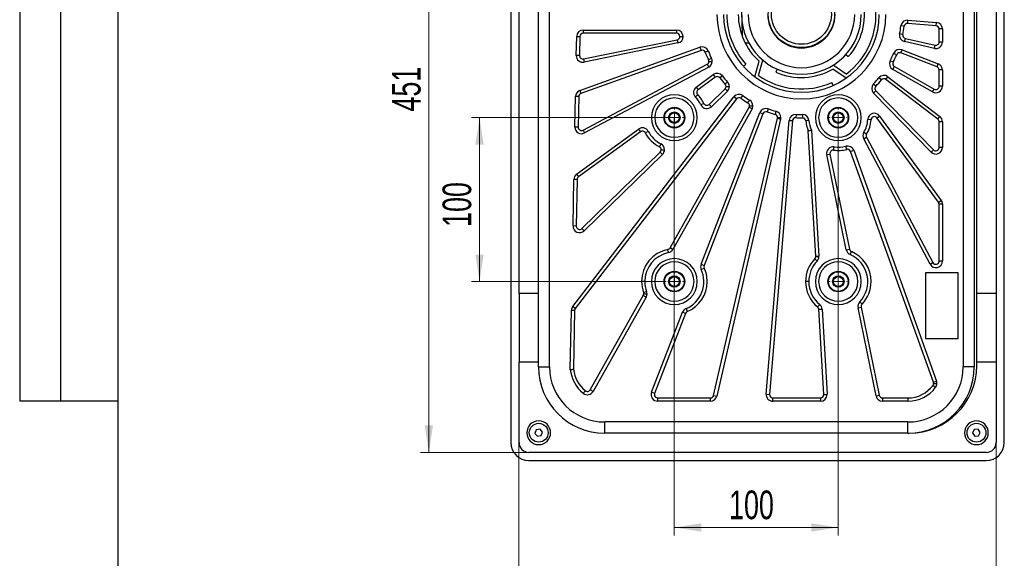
# Model space of a CAD drawing. Header units: millimetres. Extents: x 8 to 415, y 1 to 292.
# Tile 2 of 7: x 8 to 128, y 153 to 218. Entities that reach past the tile are written whole.
import ezdxf

# ---------------------------------------------------------------- set-up
doc = ezdxf.new("R2010")
doc.units = ezdxf.units.MM
doc.styles.add('SLDTEXTSTYLE1', font='TXT', dxfattribs={"width": 0.7})
doc.dimstyles.new('SLDDIMSTYLE0', dxfattribs={"dimtxt": 3.5, "dimasz": 3.302, "dimexe": 0, "dimexo": 0.0625, "dimgap": 0.875, "dimtad": 2, "dimlfac": 5, "dimrnd": 1e-09, "dimzin": 12, "dimdsep": 46, "dimtxsty": 'SLDTEXTSTYLE1', "dimsah": 1, "dimcen": 0.09, "dimadec": 0, "dimazin": 3, "dimtfac": 1, "dimtdec": 3, "dimtofl": 0, "dimtmove": 0, "dimatfit": 3, "dimfxl": 0, "dimfrac": 2, "dimtolj": 1, "dimtzin": 12, "dimarcsym": 0})

# ---------------------------------------------------------------- blocks, each defined once
blk = doc.blocks.new('_D')
at = {"color": 7, "linetype": 'Continuous', "lineweight": 0}
for p, q in [((68.91, 166.89), (68.91, 144.45)), ((127.11, 166.89), (127.11, 144.45)), ((68.91, 145.45), (127.11, 145.45))]:
    blk.add_line(p, q, dxfattribs=at)
at = {"color": 7, "linetype": 'Continuous', "lineweight": 18}
for points in [[(68.91, 145.45), (72.22, 144.94), (72.22, 145.95)], [(127.11, 145.45), (123.81, 145.95), (123.81, 144.94)]]:
    blk.add_solid(points, dxfattribs=at)
at = {"color": 7, "linetype": 'Continuous', "lineweight": 18, "insert": (94.69, 149.96), "char_height": 3.5, "attachment_point": 1, "style": 'SLDTEXTSTYLE1'}
blk.add_mtext('291', dxfattribs=at)
blk = doc.blocks.new('_D_1')
at = {"color": 7, "linetype": 'Continuous', "lineweight": 0}
for p, q in [((70.11, 255.89), (56.91, 255.89)), ((57.91, 255.89), (57.91, 165.69)), ((70.11, 165.69), (56.91, 165.69))]:
    blk.add_line(p, q, dxfattribs=at)
at = {"color": 7, "linetype": 'Continuous', "lineweight": 18}
for points in [[(57.91, 255.89), (57.41, 252.59), (58.42, 252.59)], [(57.91, 165.69), (58.42, 168.99), (57.41, 168.99)]]:
    blk.add_solid(points, dxfattribs=at)
at = {"color": 7, "linetype": 'Continuous', "lineweight": 18, "insert": (53.4, 207.29), "char_height": 3.5, "attachment_point": 1, "rotation": 90, "style": 'SLDTEXTSTYLE1'}
blk.add_mtext('451', dxfattribs=at)
blk = doc.blocks.new('_D_2')
at = {"color": 7, "linetype": 'Continuous', "lineweight": 0}
for p, q in [((87.86, 206.54), (87.86, 155.53)), ((107.86, 206.54), (107.86, 155.53)), ((87.86, 156.53), (107.86, 156.53))]:
    blk.add_line(p, q, dxfattribs=at)
at = {"color": 7, "linetype": 'Continuous', "lineweight": 18}
for points in [[(87.86, 156.53), (91.17, 156.02), (91.17, 157.04)], [(107.86, 156.53), (104.56, 157.04), (104.56, 156.02)]]:
    blk.add_solid(points, dxfattribs=at)
at = {"color": 7, "linetype": 'Continuous', "lineweight": 18, "insert": (94.54, 161.04), "char_height": 3.5, "attachment_point": 1, "style": 'SLDTEXTSTYLE1'}
blk.add_mtext('100', dxfattribs=at)
blk = doc.blocks.new('_D_3')
at = {"color": 7, "linetype": 'Continuous', "lineweight": 0}
for p, q in [((87.86, 206.54), (63.1, 206.54)), ((64.1, 206.54), (64.1, 186.54)), ((86.76, 186.54), (63.1, 186.54))]:
    blk.add_line(p, q, dxfattribs=at)
at = {"color": 7, "linetype": 'Continuous', "lineweight": 18}
for points in [[(64.1, 206.54), (63.59, 203.24), (64.6, 203.24)], [(64.1, 186.54), (64.6, 189.84), (63.59, 189.84)]]:
    blk.add_solid(points, dxfattribs=at)
at = {"color": 7, "linetype": 'Continuous', "lineweight": 18, "insert": (59.58, 193.21), "char_height": 3.5, "attachment_point": 1, "rotation": 90, "style": 'SLDTEXTSTYLE1'}
blk.add_mtext('100', dxfattribs=at)
blk = doc.blocks.new('SW_CENTERMARKSYMBOL_0')
at = {"color": 0, "linetype": 'Continuous', "lineweight": 18}
for p, q in [((-1, 0), (-1.1, 0)), ((0, 0), (-0.5, 0)), ((0, 1), (0, 1.1)), ((0, 0), (0, 0.5)), ((0, 0), (0, -0.5)), ((0, 0), (0.5, 0)), ((1, 0), (1.1, 0)), ((0, -1), (0, -1.1))]:
    blk.add_line(p, q, dxfattribs=at)
blk = doc.blocks.new('SW_CENTERMARKSYMBOL_1')
at = {"color": 0, "linetype": 'Continuous', "lineweight": 18}
for p, q in [((-1, 0), (-1.1, 0)), ((0, 0), (-0.5, 0)), ((0, 1), (0, 1.1)), ((0, 0), (0, 0.5)), ((0, 0), (0, -0.5)), ((0, 0), (0.5, 0)), ((1, 0), (1.1, 0)), ((0, -1), (0, -1.1))]:
    blk.add_line(p, q, dxfattribs=at)
blk = doc.blocks.new('SW_CENTERMARKSYMBOL_2')
at = {"color": 0, "linetype": 'Continuous', "lineweight": 18}
for p, q in [((-1, 0), (-1.1, 0)), ((0, 0), (-0.5, 0)), ((0, 1), (0, 1.1)), ((0, 0), (0, 0.5)), ((0, 0), (0, -0.5)), ((0, 0), (0.5, 0)), ((1, 0), (1.1, 0)), ((0, -1), (0, -1.1))]:
    blk.add_line(p, q, dxfattribs=at)
blk = doc.blocks.new('SW_CENTERMARKSYMBOL_3')
at = {"color": 0, "linetype": 'Continuous', "lineweight": 18}
for p, q in [((-1, 0), (-1.1, 0)), ((0, 0), (-0.5, 0)), ((0, 1), (0, 1.1)), ((0, 0), (0, 0.5)), ((0, 0), (0, -0.5)), ((0, 0), (0.5, 0)), ((1, 0), (1.1, 0)), ((0, -1), (0, -1.1))]:
    blk.add_line(p, q, dxfattribs=at)

msp = doc.modelspace()

# ---------------------------------------------------------------- linework, layer by layer
at = {"color": 7, "linetype": 'Continuous', "lineweight": 25}
for p, q in [((8, 292.0001), (8, 172.0001)), ((13, 172.0001), (13, 292.0001)), ((20, 172.0001), (20, 292.0001)), ((20, 5), (20, 292)), ((67.9143, 254.6899), (67.9143, 166.8899)), ((128.1143, 166.8899), (128.1143, 254.6899)), ((71.2743, 176.1399), (71.2743, 245.1399)), ((72.6243, 176.1399), (72.6243, 245.1399)), ((123.1043, 245.1399), (123.1043, 176.1399)), ((124.4543, 245.1399), (124.4543, 176.1399)), ((68.9143, 185.0899), (68.9143, 236.4899)), ((124.7543, 185.0899), (124.7543, 236.4899)), ((127.1143, 236.4899), (127.1143, 185.0899)), ((96.042, 219.9095), (96.1301, 216.5025)), ((115.898, 217.6965), (115.5006, 217.7423)), ((116.3289, 218.0494), (116.3624, 218.448)), ((119.7978, 217.7576), (116.3289, 218.0494)), ((116.3624, 218.448), (119.8314, 218.1562)), ((119.7978, 217.7576), (119.8314, 218.1562)), ((75.9044, 214.1128), (75.9499, 216.4501)), ((75.9499, 216.4501), (76.3498, 216.4423)), ((76.3498, 216.4423), (76.3043, 214.1051)), ((76.7498, 217.2345), (88.1357, 217.2345)), ((76.7498, 217.2345), (76.7498, 216.8345)), ((88.1357, 216.8345), (76.7498, 216.8345)), ((88.1357, 217.2345), (88.1357, 216.8345)), ((88.5357, 216.4345), (88.9357, 216.4345)), ((115.7393, 216.6831), (115.3469, 216.761)), ((115.9518, 215.8257), (116.0417, 216.2154)), ((116.0417, 216.2154), (119.6744, 215.3774)), ((120.1643, 215.7672), (120.1643, 217.359)), ((120.5643, 217.359), (120.1643, 217.359)), ((120.5643, 217.359), (120.5643, 215.7672)), ((76.337, 209.8679), (90.9832, 215.1227)), ((76.7843, 213.7054), (88.2158, 216.0426)), ((88.296, 215.6508), (76.8645, 213.3135)), ((88.2158, 216.0426), (88.296, 215.6508)), ((90.9832, 215.1227), (91.1183, 214.7462)), ((96.495, 215.6611), (96.9403, 215.6726)), ((119.5845, 214.9877), (115.9518, 215.8257)), ((119.5845, 214.9877), (119.6744, 215.3774)), ((120.5643, 215.7672), (120.1643, 215.7672)), ((76.3043, 214.1051), (75.9044, 214.1128)), ((91.1183, 214.7462), (76.4721, 209.4914)), ((91.9978, 214.6629), (91.6256, 214.5163)), ((108.7893, 214.2553), (109.0865, 213.9876)), ((114.9836, 214.2239), (114.6152, 214.3797)), ((115.4965, 214.441), (115.6409, 214.814)), ((119.9088, 212.7321), (115.4965, 214.441)), ((115.6409, 214.814), (120.0532, 213.1051)), ((76.7216, 205.022), (91.8683, 213.0482)), ((76.7843, 213.7054), (76.8645, 213.3135)), ((92.0555, 212.6947), (76.9089, 204.6685)), ((91.8683, 213.0482), (92.0555, 212.6947)), ((92.399, 213.7543), (92.04, 213.5779)), ((92.081, 213.4016), (92.481, 213.4016)), ((96.3044, 212.7832), (96.6017, 213.0508)), ((97.6674, 211.5376), (98.2076, 213.4217)), ((98.1291, 211.6966), (98.6622, 213.556)), ((108.8255, 211.8608), (107.2219, 212.9424)), ((114.5458, 213.2962), (114.1913, 213.4815)), ((114.5082, 212.4136), (114.7043, 212.7623)), ((114.7043, 212.7623), (119.5682, 210.0267)), ((119.9088, 212.7321), (120.0532, 213.1051)), ((90.5276, 210.274), (92.6165, 211.7973)), ((92.8522, 211.4741), (90.7633, 209.9508)), ((92.6165, 211.7973), (92.8522, 211.4741)), ((93.7195, 211.6419), (93.4037, 211.3964)), ((100.3951, 212.471), (100.2324, 212.1056)), ((108.8341, 211.3726), (107.2092, 212.4686)), ((113.1279, 211.1495), (112.8184, 211.4028)), ((113.6812, 211.2133), (113.9249, 211.5305)), ((113.9249, 211.5305), (120.2517, 206.6696)), ((119.3722, 209.6781), (114.5082, 212.4136)), ((120.1643, 210.3754), (120.1643, 212.3591)), ((120.5643, 212.3591), (120.1643, 212.3591)), ((120.5643, 212.3591), (120.5643, 210.3754)), ((90.5276, 210.274), (90.7633, 209.9508)), ((94.3605, 210.8832), (94.0657, 210.6128)), ((94.1709, 210.3425), (94.5709, 210.3425)), ((107.2283, 210.4612), (107.0656, 210.8266)), ((112.4465, 210.3827), (112.1586, 210.6603)), ((120.008, 206.3524), (113.6812, 211.2133)), ((120.5643, 210.3754), (120.1643, 210.3754)), ((75.4639, 183.4825), (95.1205, 209.0667)), ((75.7345, 205.391), (75.8073, 209.1304)), ((76.2072, 209.1227), (75.8073, 209.1304)), ((76.2072, 209.1227), (76.1344, 205.3832)), ((76.337, 209.8679), (76.4721, 209.4914)), ((90.714, 209.3469), (90.429, 209.0662)), ((92.1081, 208.1621), (94.0502, 210.0561)), ((94.3295, 209.7697), (92.3874, 207.8757)), ((94.0502, 210.0561), (94.3295, 209.7697)), ((95.4377, 208.823), (95.1205, 209.0667)), ((95.9888, 208.9039), (96.2226, 209.2284)), ((112.1618, 209.5465), (112.4481, 209.8258)), ((119.1916, 202.3384), (112.1618, 209.5465)), ((112.4481, 209.8258), (119.478, 202.6177)), ((119.3722, 209.6781), (119.5682, 210.0267)), ((95.4377, 208.823), (75.7811, 183.2388)), ((87.3456, 190.6575), (96.9867, 207.8)), ((91.4684, 208.2749), (91.108, 208.1014)), ((92.1081, 208.1621), (92.3874, 207.8757)), ((96.8447, 208.3385), (97.0514, 208.681)), ((96.9867, 207.8), (97.3353, 207.6039)), ((97.038, 207.996), (97.438, 207.996)), ((97.3353, 207.6039), (87.6943, 190.4614)), ((91.1251, 188.6469), (98.2924, 207.1522)), ((98.6654, 207.0078), (91.4981, 188.5024)), ((98.2924, 207.1522), (98.6654, 207.0078)), ((99.3043, 207.6178), (99.1714, 207.2406)), ((100.2538, 207.3261), (100.1519, 206.9393)), ((102.7149, 206.9407), (102.6936, 206.5413)), ((103.4767, 206.9239), (103.4803, 206.524)), ((112.5791, 206.5037), (112.9023, 206.7394)), ((112.9023, 206.7394), (120.4107, 196.4431)), ((120.008, 206.3524), (120.2517, 206.6696)), ((92.6398, 172.65), (100.4398, 206.4625)), ((100.8296, 206.3726), (93.0296, 172.5601)), ((99.0655, 172.807), (101.8752, 206.2089)), ((102.2738, 206.1754), (99.4641, 172.7734)), ((100.4398, 206.4625), (100.8296, 206.3726)), ((100.4501, 206.5524), (100.8501, 206.5524)), ((101.8752, 206.2089), (102.2738, 206.1754)), ((104.2804, 206.1996), (103.8822, 206.1618)), ((111.8567, 206.2927), (111.4574, 206.3175)), ((120.0875, 196.2074), (112.5791, 206.5037)), ((120.5643, 206.0352), (120.1643, 206.0352)), ((120.1643, 202.897), (120.1643, 206.0352)), ((120.5643, 206.0352), (120.5643, 202.897)), ((76.1344, 205.3832), (75.7345, 205.391)), ((75.9385, 199.6351), (83.4949, 205.1455)), ((83.7306, 204.8223), (76.1742, 199.3119)), ((76.7216, 205.022), (76.9089, 204.6685)), ((83.4949, 205.1455), (83.7306, 204.8223)), ((84.675, 204.8701), (84.3206, 204.6846)), ((105.1041, 189.6257), (104.2019, 204.9316)), ((104.5968, 205.0287), (105.5034, 189.6493)), ((111.3211, 204.5274), (110.9755, 204.7286)), ((86.2221, 203.3363), (86.0396, 202.9804)), ((108.8845, 202.6722), (108.7825, 203.059)), ((110.9599, 203.9515), (111.3134, 204.1388)), ((119.0574, 188.6703), (110.9599, 203.9515)), ((111.3134, 204.1388), (119.4109, 188.8576)), ((76.5784, 193.0164), (86.1364, 202.338)), ((86.4157, 202.0517), (76.8577, 192.73)), ((86.1364, 202.338), (86.4157, 202.0517)), ((86.2571, 202.6244), (86.6571, 202.6244)), ((106.4555, 202.0243), (106.8474, 202.1044)), ((108.8286, 190.4175), (106.4555, 202.0243)), ((106.8474, 202.1044), (109.2205, 190.4976)), ((107.2961, 202.5805), (107.3529, 202.9764)), ((109.363, 202.4205), (109.7395, 202.5556)), ((119.4708, 174.2483), (109.363, 202.4205)), ((109.7395, 202.5556), (119.8473, 174.3834)), ((119.1916, 202.3384), (119.478, 202.6177)), ((120.5643, 202.897), (120.1643, 202.897)), ((75.9385, 199.6351), (76.1742, 199.3119)), ((75.4993, 193.3184), (75.61, 199.0043)), ((76.01, 198.9965), (75.61, 199.0043)), ((76.01, 198.9965), (75.8992, 193.3106)), ((120.0875, 196.2074), (120.4107, 196.4431)), ((120.1643, 189.0449), (120.1643, 195.9718)), ((120.5643, 195.9718), (120.1643, 195.9718)), ((120.5643, 195.9718), (120.5643, 189.0449)), ((75.8992, 193.3106), (75.4993, 193.3184)), ((76.5784, 193.0164), (76.8577, 192.73)), ((87.1547, 190.0693), (87.0758, 190.4614)), ((87.6943, 190.4614), (87.3456, 190.6575)), ((108.8286, 190.4175), (109.2205, 190.4976)), ((109.2946, 189.8436), (109.4535, 190.2107)), ((91.1251, 188.6469), (91.4981, 188.5024)), ((104.9921, 189.3238), (105.2793, 189.0454)), ((105.1041, 189.6257), (105.5034, 189.6493)), ((105.1048, 189.6022), (105.5048, 189.6022)), ((119.0574, 188.6703), (119.4109, 188.8576)), ((120.5643, 189.0449), (120.1643, 189.0449)), ((91.1426, 188.0274), (91.5069, 188.1927)), ((122.5043, 187.5999), (118.5043, 187.5999)), ((118.5043, 187.5999), (118.5043, 179.5999)), ((122.5043, 179.5999), (122.5043, 187.5999)), ((84.2643, 186.5399), (83.8643, 186.5399)), ((104.2643, 186.5399), (103.8643, 186.5399)), ((71.2743, 185.0899), (68.9143, 185.0899)), ((68.9143, 185.0899), (68.9143, 176.6899)), ((84.4798, 185.3131), (84.1037, 185.1768)), ((84.1277, 185.0405), (84.5277, 185.0405)), ((127.1143, 185.0899), (124.7543, 185.0899)), ((124.7543, 176.6899), (124.7543, 185.0899)), ((127.1143, 185.0899), (127.1143, 176.6899)), ((77.6039, 173.3359), (84.0763, 184.8444)), ((84.425, 184.6483), (77.9525, 173.1398)), ((84.425, 184.6483), (84.0763, 184.8444)), ((110.4765, 184.0627), (110.7668, 183.7875)), ((75.1583, 175.8161), (75.2985, 183.0107)), ((75.6984, 183.0029), (75.2985, 183.0107)), ((75.7811, 183.2388), (75.4639, 183.4825)), ((75.6984, 183.0029), (75.5588, 175.8353)), ((85.0761, 173.0288), (88.8552, 182.7862)), ((89.2282, 182.6417), (85.4491, 172.8844)), ((89.2282, 182.6417), (88.8552, 182.7862)), ((89.2854, 183.2323), (89.4433, 182.8648)), ((105.339, 183.4378), (105.5916, 183.748)), ((105.4858, 183.1512), (105.8851, 183.1747)), ((106.0982, 172.7634), (105.4858, 183.1512)), ((105.8851, 183.1747), (106.4975, 172.787)), ((110.2732, 183.352), (110.6651, 183.4321)), ((112.4758, 172.5797), (110.2732, 183.352)), ((110.6651, 183.4321), (112.8676, 172.6598)), ((118.5043, 179.5999), (122.5043, 179.5999)), ((71.2743, 176.6899), (68.9143, 176.6899)), ((68.9143, 166.8899), (68.9143, 176.6899)), ((127.1143, 176.6899), (124.7543, 176.6899)), ((124.7543, 176.2899), (124.7543, 176.6899)), ((127.1143, 176.6899), (127.1143, 166.8899)), ((71.2743, 176.1399), (72.6243, 176.1399)), ((124.4543, 176.1399), (123.1043, 176.1399)), ((119.4708, 174.2483), (119.8473, 174.3834)), ((76.7522, 172.9099), (77.0037, 173.2209)), ((77.9525, 173.1398), (77.6039, 173.3359)), ((85.4491, 172.8844), (85.0761, 173.0288)), ((118.7235, 173.1609), (119.3433, 173.7807)), ((119.4154, 173.8748), (119.7366, 173.6364)), ((119.4943, 174.1132), (119.8943, 174.1132)), ((8, 172.0001), (20, 172.0001)), ((85.8221, 172.3399), (92.25, 172.3399)), ((85.8221, 172.3399), (85.8221, 171.9399)), ((92.25, 171.9399), (85.8221, 171.9399)), ((92.25, 172.3399), (92.25, 171.9399)), ((92.6398, 172.65), (93.0296, 172.5601)), ((99.0655, 172.807), (99.4641, 172.7734)), ((99.8627, 172.3399), (105.6988, 172.3399)), ((99.8627, 171.9399), (99.8627, 172.3399)), ((105.6988, 171.9399), (99.8627, 171.9399)), ((105.6988, 172.3399), (105.6988, 171.9399)), ((106.0982, 172.7634), (106.4975, 172.787)), ((106.0988, 172.7399), (106.4988, 172.7399)), ((112.4758, 172.5797), (112.8676, 172.6598)), ((113.2595, 172.3399), (116.3643, 172.3399)), ((113.2595, 172.3399), (113.2595, 171.9399)), ((116.3643, 171.9399), (113.2595, 171.9399)), ((116.3643, 172.3399), (116.3643, 171.9399)), ((79.3643, 168.0499), (79.3643, 169.3999)), ((116.3643, 169.3999), (79.3643, 169.3999)), ((116.3643, 168.0499), (116.3643, 169.3999)), ((71.0191, 168.4451), (70.8591, 168.0119)), ((71.4744, 168.5232), (71.0191, 168.4451)), ((71.7696, 168.1679), (71.4744, 168.5232)), ((71.6095, 167.7347), (71.7696, 168.1679)), ((124.4535, 168.4711), (124.2538, 168.0547)), ((124.914, 168.5064), (124.4535, 168.4711)), ((125.1748, 168.1252), (124.914, 168.5064)), ((70.8591, 168.0119), (71.1543, 167.6566)), ((71.1543, 167.6566), (71.6095, 167.7347)), ((116.3643, 168.0499), (79.3643, 168.0499)), ((116.3643, 168.0499), (116.5143, 168.0499)), ((124.2538, 168.0547), (124.5146, 167.6734)), ((124.5146, 167.6734), (124.9751, 167.7087)), ((124.9751, 167.7087), (125.1748, 168.1252)), ((125.9143, 165.6899), (70.1143, 165.6899)), ((70.1143, 164.6899), (125.9143, 164.6899))]:
    msp.add_line(p, q, dxfattribs=at)
for centre, radius in [((103.3643, 219.1399), 4.05), ((103.3643, 219.1399), 3.65), ((87.8643, 206.5399), 1.26), ((107.8643, 206.5399), 1.26), ((87.8643, 206.5399), 1.2), ((87.8643, 206.5399), 0.7), ((87.8643, 206.5399), 0.6), ((107.8643, 206.5399), 1.2), ((107.8643, 206.5399), 0.7), ((107.8643, 206.5399), 0.6), ((87.8643, 186.5399), 1.26), ((87.8643, 186.5399), 1.2), ((107.8643, 186.5399), 1.26), ((107.8643, 186.5399), 1.2), ((87.8643, 186.5399), 0.7), ((87.8643, 186.5399), 0.6), ((107.8643, 186.5399), 0.7), ((107.8643, 186.5399), 0.6), ((71.3143, 168.0899), 1.15), ((124.7143, 168.0899), 1.15)]:
    msp.add_circle(centre, radius, dxfattribs=at)
for centre, radius, start, end in [((103.3643, 219.1399), 9.1, 306.879314, 6), ((103.3643, 219.1399), 7.7, 318, 11.955869), ((103.3643, 219.1399), 10.3, 180, 0), ((103.3643, 219.1399), 9.5, 180, 0), ((103.3643, 219.1399), 9.1, 180, 222), ((103.3643, 219.1399), 7.7, 180, 227.955869), ((103.3643, 219.1399), 7.3, 180, 0), ((103.3643, 219.1399), 6.5, 180, 0), ((103.3643, 219.1399), 4.1, 180, 0), ((103.3643, 219.1399), 12.2165, 348.770974, 353.430808), ((116.2953, 217.6508), 0.8, 85.1918, 173.430808), ((103.3643, 219.1399), 12.6165, 348.770974, 353.430808), ((116.2953, 217.6508), 0.4, 85.1918, 173.430808), ((119.7643, 217.359), 0.4, 0, 85.1918), ((119.7643, 217.359), 0.8, 0, 85.1918), ((76.7498, 216.4345), 0.8, 90, 178.88396), ((76.7498, 216.4345), 0.4, 90, 178.88396), ((88.1357, 216.4345), 0.8, 0, 90), ((88.1357, 216.4345), 0.4, 0, 90), ((88.1357, 216.4345), 0.4, 281.555436, 0), ((88.1357, 216.4345), 0.8, 281.555436, 0), ((116.1316, 216.6052), 0.8, 168.770974, 257.009982), ((116.1316, 216.6052), 0.4, 168.770974, 257.009982), ((91.2534, 214.3697), 0.8, 21.498247, 109.737255), ((119.7643, 215.7672), 0.8, 257.009982, 0), ((119.7643, 215.7672), 0.4, 257.009982, 0), ((76.7042, 214.0973), 0.8, 178.88396, 281.555436), ((76.7042, 214.0973), 0.4, 178.88396, 281.555436), ((91.2534, 214.3697), 0.4, 21.498247, 109.737255), ((103.3643, 219.1399), 12.6165, 201.498247, 206.15808), ((103.3643, 219.1399), 12.2165, 201.498247, 206.15808), ((103.3643, 219.1399), 12.2165, 332.407338, 337.067171), ((103.3643, 219.1399), 12.6165, 332.407338, 337.067171), ((115.352, 214.068), 0.8, 68.828164, 157.067171), ((115.352, 214.068), 0.4, 68.828164, 157.067171), ((91.681, 213.4016), 0.4, 297.919073, 0), ((91.681, 213.4016), 0.4, 0, 26.15808), ((91.681, 213.4016), 0.8, 297.919073, 0), ((91.681, 213.4016), 0.8, 0, 26.15808), ((114.9003, 213.1109), 0.8, 152.407338, 240.646346), ((114.9003, 213.1109), 0.4, 152.407338, 240.646346), ((119.7643, 212.3591), 0.4, 0, 68.828164), ((119.7643, 212.3591), 0.8, 0, 68.828164), ((93.0879, 211.1509), 0.8, 37.861884, 126.100891), ((93.0879, 211.1509), 0.4, 37.861884, 126.100891), ((103.3643, 219.1399), 12.2165, 217.861884, 222.521717), ((103.3643, 219.1399), 9.1, 234.879314, 294), ((103.3643, 219.1399), 7.7, 246, 299.955869), ((103.3643, 219.1399), 12.2165, 316.043702, 320.703535), ((113.4375, 210.8961), 0.8, 52.464527, 140.703535), ((90.999, 209.6276), 0.8, 126.100891, 224.567415), ((103.3643, 219.1399), 12.6165, 217.861884, 222.521717), ((93.7709, 210.3425), 0.4, 314.282709, 0), ((93.7709, 210.3425), 0.4, 0, 42.521717), ((93.7709, 210.3425), 0.8, 314.282709, 0), ((93.7709, 210.3425), 0.8, 0, 42.521717), ((112.7345, 210.105), 0.8, 136.043702, 224.282709), ((112.7345, 210.105), 0.4, 136.043702, 224.282709), ((103.3643, 219.1399), 12.6165, 316.043702, 320.703535), ((113.4375, 210.8961), 0.4, 52.464527, 140.703535), ((119.7643, 210.3754), 0.8, 240.646346, 0), ((119.7643, 210.3754), 0.4, 240.646346, 0), ((76.6072, 209.1149), 0.8, 109.737255, 178.88396), ((76.6072, 209.1149), 0.4, 109.737255, 178.88396), ((87.8643, 206.5399), 2.8, 0, 180), ((87.8643, 206.5399), 3.6, 25.706284, 44.567415), ((90.999, 209.6276), 0.4, 126.100891, 224.567415), ((87.8643, 206.5399), 4, 25.706284, 44.567415), ((95.7549, 208.5793), 0.8, 54.22552, 142.464527), ((103.3643, 219.1399), 12.2165, 234.22552, 238.885353), ((107.8643, 206.5399), 2.8, 0, 180), ((87.8643, 206.5399), 2.4, 0, 180), ((91.8288, 208.4484), 0.8, 205.706284, 314.282709), ((91.8288, 208.4484), 0.4, 205.706284, 314.282709), ((95.7549, 208.5793), 0.4, 54.22552, 142.464527), ((103.3643, 219.1399), 12.6165, 234.22552, 238.885353), ((96.638, 207.996), 0.4, 0, 58.885353), ((96.638, 207.996), 0.4, 330.646346, 0), ((96.638, 207.996), 0.8, 0, 58.885353), ((96.638, 207.996), 0.8, 330.646346, 0), ((107.8643, 206.5399), 2.4, 0, 180), ((99.0384, 206.8633), 0.8, 70.589156, 158.828164), ((99.0384, 206.8633), 0.4, 70.589156, 158.828164), ((103.3643, 219.1399), 12.6165, 250.589156, 255.248989), ((103.3643, 219.1399), 12.2165, 250.589156, 255.248989), ((100.0501, 206.5524), 0.4, 0, 75.248989), ((100.0501, 206.5524), 0.8, 0, 75.248989), ((102.6724, 206.1418), 0.8, 86.952793, 175.1918), ((103.3643, 219.1399), 12.2165, 266.952793, 270.526914), ((103.484, 206.124), 0.8, 5.424215, 90.526914), ((112.2559, 206.268), 0.8, 36.100891, 176.457212), ((112.2559, 206.268), 0.4, 36.100891, 176.457212), ((119.7643, 206.0352), 0.8, 0, 52.464527), ((87.8643, 206.5399), 2.8, 180, 0), ((87.8643, 206.5399), 2.4, 180, 0), ((100.0501, 206.5524), 0.4, 347.009982, 0), ((100.0501, 206.5524), 0.8, 347.009982, 0), ((102.6724, 206.1418), 0.4, 86.952793, 175.1918), ((103.3643, 219.1399), 12.6165, 266.952793, 270.526914), ((103.484, 206.124), 0.4, 5.424215, 90.526914), ((107.8643, 206.5399), 4, 185.424215, 203.707566), ((107.8643, 206.5399), 3.6, 185.424215, 204.820159), ((107.8643, 206.5399), 2.8, 180, 0), ((107.8643, 206.5399), 2.4, 180, 0), ((107.8643, 206.5399), 3.6, 329.792224, 356.457212), ((107.8643, 206.5399), 4, 329.792224, 356.457212), ((119.7643, 206.0352), 0.4, 0, 52.464527), ((76.5343, 205.3754), 0.8, 178.88396, 297.919073), ((76.5343, 205.3754), 0.4, 178.88396, 297.919073), ((83.9662, 204.4991), 0.8, 27.634367, 126.100891), ((83.9662, 204.4991), 0.4, 27.634367, 126.100891), ((87.8643, 206.5399), 4, 207.634367, 242.859134), ((87.8643, 206.5399), 3.6, 207.634367, 242.859134), ((111.6668, 204.3261), 0.8, 149.792224, 207.919073), ((111.6668, 204.3261), 0.4, 149.792224, 207.919073), ((85.8571, 202.6244), 0.8, 0, 62.859134), ((107.8643, 206.5399), 3.6, 261.833433, 284.776045), ((108.9865, 202.2854), 0.8, 19.737255, 104.776045), ((85.8571, 202.6244), 0.4, 0, 62.859134), ((85.8571, 202.6244), 0.4, 314.282709, 0), ((85.8571, 202.6244), 0.8, 314.282709, 0), ((107.2393, 202.1845), 0.8, 81.833433, 191.555436), ((107.2393, 202.1845), 0.4, 81.833433, 191.555436), ((107.8643, 206.5399), 4, 261.833433, 284.776045), ((108.9865, 202.2854), 0.4, 19.737255, 104.776045), ((119.7643, 202.897), 0.8, 224.282709, 0), ((119.7643, 202.897), 0.4, 224.282709, 0), ((76.4099, 198.9887), 0.8, 126.100891, 178.88396), ((76.4099, 198.9887), 0.4, 126.100891, 178.88396), ((119.7643, 195.9718), 0.4, 0, 36.100891), ((119.7643, 195.9718), 0.8, 0, 36.100891), ((76.2991, 193.3028), 0.8, 178.88396, 314.282709), ((76.2991, 193.3028), 0.4, 178.88396, 314.282709), ((87.8643, 186.5399), 4, 101.368441, 180), ((87.8643, 186.5399), 3.6, 101.368441, 180), ((86.997, 190.8536), 0.4, 281.368441, 330.646346), ((86.997, 190.8536), 0.8, 281.368441, 330.646346), ((109.6124, 190.5778), 0.8, 191.555436, 246.590829), ((109.6124, 190.5778), 0.4, 191.555436, 246.590829), ((107.8643, 186.5399), 3.6, 316.520044, 66.590829), ((107.8643, 186.5399), 4, 0, 66.590829), ((87.8643, 186.5399), 2.8, 0, 180), ((87.8643, 186.5399), 2.4, 0, 180), ((91.8711, 188.358), 0.8, 158.828164, 204.405665), ((107.8643, 186.5399), 4, 135.89484, 180), ((107.8643, 186.5399), 3.6, 135.89484, 180), ((104.7048, 189.6022), 0.4, 315.89484, 0), ((107.8643, 186.5399), 2.8, 0, 180), ((104.7048, 189.6022), 0.4, 0, 3.373618), ((104.7048, 189.6022), 0.8, 315.89484, 0), ((107.8643, 186.5399), 2.4, 0, 180), ((104.7048, 189.6022), 0.8, 0, 3.373618), ((119.7643, 189.0449), 0.8, 207.919073, 0), ((119.7643, 189.0449), 0.4, 207.919073, 0), ((87.8643, 186.5399), 3.6, 293.250662, 24.405665), ((91.8711, 188.358), 0.4, 158.828164, 204.405665), ((87.8643, 186.5399), 4, 0, 24.405665), ((87.8643, 186.5399), 4, 180, 199.924251), ((87.8643, 186.5399), 3.6, 180, 199.924251), ((87.8643, 186.5399), 2.8, 180, 0), ((87.8643, 186.5399), 2.4, 180, 0), ((87.8643, 186.5399), 4, 293.250662, 0), ((107.8643, 186.5399), 4, 180, 230.852397), ((107.8643, 186.5399), 3.6, 180, 230.852397), ((107.8643, 186.5399), 2.8, 180, 0), ((107.8643, 186.5399), 2.4, 180, 0), ((107.8643, 186.5399), 4, 316.520044, 0), ((83.7277, 185.0405), 0.4, 330.646346, 0), ((83.7277, 185.0405), 0.4, 0, 19.924251), ((83.7277, 185.0405), 0.8, 330.646346, 0), ((83.7277, 185.0405), 0.8, 0, 19.924251), ((111.057, 183.5123), 0.8, 136.520044, 191.555436), ((111.057, 183.5123), 0.4, 136.520044, 191.555436), ((76.0983, 182.9951), 0.8, 142.464527, 178.88396), ((76.0983, 182.9951), 0.4, 142.464527, 178.88396), ((89.6012, 182.4972), 0.8, 113.250662, 158.828164), ((89.6012, 182.4972), 0.4, 113.250662, 158.828164), ((105.0865, 183.1276), 0.4, 3.373618, 50.852397), ((105.0865, 183.1276), 0.8, 3.373618, 50.852397), ((79.3643, 176.1399), 8.09, 180, 270), ((79.3643, 176.1399), 6.74, 180, 270), ((79.4986, 176.3063), 4.3679, 186.444419, 231.040179), ((79.4986, 176.3063), 3.9679, 186.816931, 231.040179), ((116.3643, 176.1399), 6.74, 270, 0), ((116.3643, 176.1399), 8.09, 270, 0), ((116.5143, 176.2899), 8.24, 270, 0), ((119.0943, 174.1132), 0.4, 0, 19.737255), ((119.0943, 174.1132), 0.8, 0, 19.737255), ((77.2552, 173.532), 0.8, 231.040179, 330.646346), ((77.2552, 173.532), 0.4, 231.040179, 330.646346), ((85.8221, 172.7399), 0.8, 158.828164, 270), ((116.3643, 176.1399), 3.8, 270, 323.410517), ((116.3643, 176.1399), 4.2, 270, 323.410517), ((119.0943, 174.1132), 0.4, 323.410517, 0), ((119.0943, 174.1132), 0.8, 323.410517, 0), ((85.8221, 172.7399), 0.4, 158.828164, 180), ((85.8221, 172.7399), 0.4, 180, 270), ((92.25, 172.7399), 0.4, 270, 347.009982), ((92.25, 172.7399), 0.8, 270, 347.009982), ((99.8627, 172.7399), 0.8, 175.1918, 270), ((99.8627, 172.7399), 0.4, 175.1918, 180), ((99.8627, 172.7399), 0.4, 180, 270), ((105.6988, 172.7399), 0.8, 270, 0), ((105.6988, 172.7399), 0.4, 270, 0), ((105.6988, 172.7399), 0.4, 0, 3.373618), ((105.6988, 172.7399), 0.8, 0, 3.373618), ((113.2595, 172.7399), 0.8, 191.555436, 270), ((113.2595, 172.7399), 0.4, 191.555436, 270), ((71.3143, 168.0899), 1.45, 0, 180), ((124.7143, 168.0899), 1.45, 0, 180), ((71.3143, 168.0899), 1.45, 180, 0), ((124.7143, 168.0899), 1.45, 180, 0), ((70.1143, 166.8899), 2.2, 180, 270), ((70.1143, 166.8899), 1.2, 180, 270), ((125.9143, 166.8899), 2.2, 270, 0), ((125.9143, 166.8899), 1.2, 270, 0)]:
    msp.add_arc(centre, radius, start, end, dxfattribs=at)
for points, knots in [([(104.2019, 204.9316), (104.2756, 204.9495), (104.4074, 204.9814), (104.539, 205.0143), (104.5968, 205.0287)], [0, 0, 0, 0, 0.559999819, 1, 1, 1, 1]), ([(75.1583, 175.8161), (75.2331, 175.8196), (75.3665, 175.8258), (75.5, 175.8324), (75.5588, 175.8353)], [0, 0, 0, 0, 0.56000001, 1, 1, 1, 1])]:
    msp.add_open_spline(points, degree=3, knots=knots, dxfattribs=at)

# ---------------------------------------------------------------- block references
at = {"color": 7, "linetype": 'Continuous', "lineweight": 18}
for name, p in [('SW_CENTERMARKSYMBOL_0', (87.8643, 206.5399)), ('SW_CENTERMARKSYMBOL_1', (107.8643, 206.5399)), ('SW_CENTERMARKSYMBOL_3', (87.8643, 186.5399)), ('SW_CENTERMARKSYMBOL_2', (107.8643, 186.5399))]:
    msp.add_blockref(name, p, dxfattribs=at)

# ---------------------------------------------------------------- dimensions: what is measured, and where the dimension line sits
for base, p1, p2, picture, middle in [((57.9143, 165.6899), (70.1143, 255.8899), (70.1143, 165.6899), '_D_1', (57.9143, 210.7899)), ((64.0963, 186.5399), (87.8643, 206.5399), (86.7643, 186.5399), '_D_3', (64.0963, 196.5399))]:
    dim = msp.add_linear_dim(base=base, p1=p1, p2=p2, angle=90, dimstyle='SLDDIMSTYLE0', dxfattribs=at)
    dim.commit()
    dim.dimension.update_dxf_attribs({"geometry": picture, "text_midpoint": middle, "dimtype": 160})
for base, p1, p2, picture, middle in [((107.8643, 156.5294), (87.8643, 206.5399), (107.8643, 206.5399), '_D_2', (97.8643, 156.5294)), ((127.1143, 145.446), (68.9143, 166.8899), (127.1143, 166.8899), '_D', (98.0143, 145.446))]:
    dim = msp.add_linear_dim(base=base, p1=p1, p2=p2, dimstyle='SLDDIMSTYLE0', dxfattribs=at)
    dim.commit()
    dim.dimension.update_dxf_attribs({"geometry": picture, "text_midpoint": middle, "dimtype": 160})

doc.saveas('drawing.dxf')
